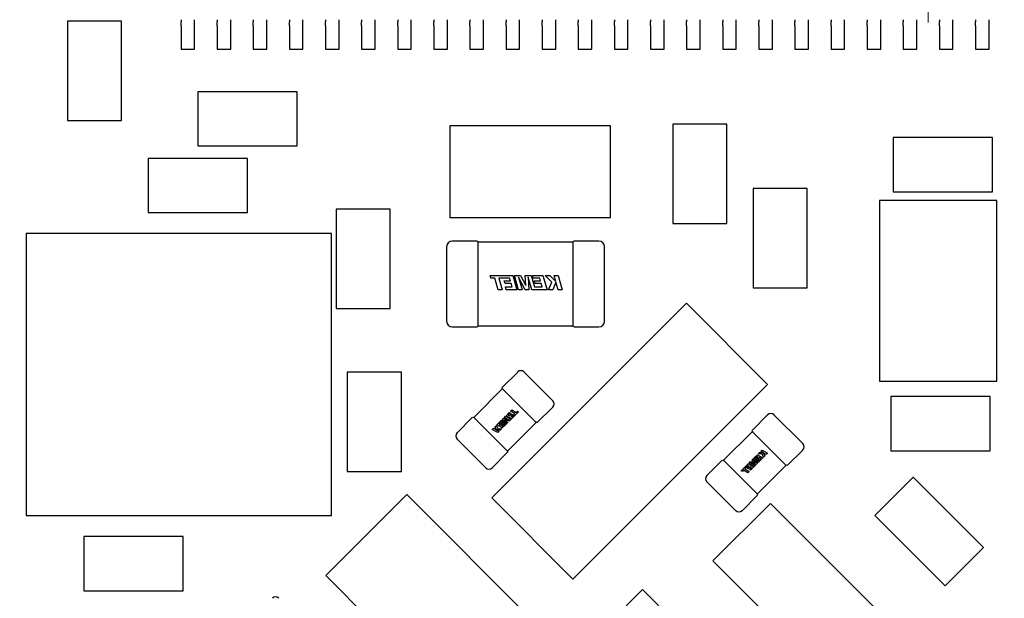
# Model space of a CAD drawing. Header units: millimetres. Extents: x 4 to 585, y 130 to 416.
# Tile 43 of 100: x 342.09 to 353, y 171.39 to 177.8. Entities that reach past the tile are written whole.
import ezdxf

# ---------------------------------------------------------------- set-up
doc = ezdxf.new("R2010")
doc.units = ezdxf.units.MM
doc.header["$LTSCALE"] = 0.75
doc.linetypes.add('CENTER2', pattern=[28.575, 19.05, -3.175, 3.175, -3.175])
for name, color, linetype, lineweight in [('Center Lines', 7, 'CENTER2', 13), ('Dimensions', 7, 'Continuous', 13), ('Visible', 7, 'Continuous', 25)]:
    doc.layers.add(name, color=color, linetype=linetype, lineweight=lineweight)
doc.styles.get("Standard").update_dxf_attribs({"font": 'cour.ttf'})
doc.dimstyles.new('ISO-25', dxfattribs={"dimtxt": 2.5, "dimasz": 2.5, "dimexe": 1.5, "dimexo": 1.5, "dimgap": 1, "dimtad": 1, "dimdec": 1, "dimdsep": 46, "dimtxsty": 'Standard', "dimcen": 0, "dimclrd": 256, "dimclre": 256, "dimclrt": 256, "dimazin": 2, "dimtp": 0.1, "dimtm": 0.1, "dimtfac": 0.72, "dimtdec": 1, "dimtmove": 0, "dimatfit": 3, "dimfxl": 1, "dimarcsym": 0})

# ---------------------------------------------------------------- blocks, each defined once
blk = doc.blocks.new('*U29')
at = {"layer": 'Center Lines', "color": 0, "ltscale": 0.75, "transparency": 16777216}
blk.add_line((0, 1.187413), (0, -1.187413), dxfattribs=at)
blk = doc.blocks.new('*D66')
at = {"layer": 'Defpoints', "color": 0, "transparency": 16777216}
for p in [(365.906998, 168.828999), (374.653969, 168.828999)]:
    blk.add_point(p, dxfattribs=at)
at = {"layer": 'Dimensions', "lineweight": -2, "transparency": 16777216}
blk.add_line((367.406998, 168.828999), (385.303542, 168.828999), dxfattribs=at)
at = {"layer": 'Dimensions', "transparency": 16777216, "insert": (380.478756, 171.233913), "char_height": 2.5, "attachment_point": 5}
blk.add_mtext('20.1', dxfattribs=at)
blk = doc.blocks.new('*D67')
at = {"layer": 'Defpoints', "color": 0, "transparency": 16777216}
for p in [(365.906998, 184.577273), (365.906998, 168.828999)]:
    blk.add_point(p, dxfattribs=at)
at = {"layer": 'Dimensions', "lineweight": -2, "transparency": 16777216}
blk.add_line((365.906998, 170.328999), (365.906998, 195.096504), dxfattribs=at)
at = {"layer": 'Dimensions', "transparency": 16777216, "insert": (363.502084, 190.336888), "char_height": 2.5, "attachment_point": 5, "rotation": 90}
blk.add_mtext('46.7', dxfattribs=at)
blk = doc.blocks.new('*D68')
at = {"layer": 'Defpoints', "color": 0, "transparency": 16777216}
for p in [(352.154398, 184.577273), (352.154398, 178.958599)]:
    blk.add_point(p, dxfattribs=at)
at = {"layer": 'Dimensions', "lineweight": -2, "transparency": 16777216}
blk.add_line((352.154398, 180.458599), (352.154398, 189.976846), dxfattribs=at)
at = {"layer": 'Dimensions', "transparency": 16777216, "insert": (349.749484, 187.777059), "char_height": 2.5, "attachment_point": 5, "rotation": 90}
blk.add_mtext('33', dxfattribs=at)
blk = doc.blocks.new('*D69')
at = {"layer": 'Defpoints', "color": 0, "transparency": 16777216}
for p in [(352.154398, 178.958599), (374.653969, 178.958599)]:
    blk.add_point(p, dxfattribs=at)
at = {"layer": 'Dimensions', "lineweight": -2, "transparency": 16777216}
blk.add_line((353.654398, 178.958599), (385.305679, 178.958599), dxfattribs=at)
at = {"layer": 'Dimensions', "transparency": 16777216, "insert": (380.479824, 181.363513), "char_height": 2.5, "attachment_point": 5}
blk.add_mtext('30.3', dxfattribs=at)

msp = doc.modelspace()

# ---------------------------------------------------------------- linework, layer by layer
at = {"layer": 'Visible'}
for p, q in [((343.22, 177.786, 2.105), (342.62, 177.786, 2.105)), ((342.62, 177.786, 2.105), (342.62, 176.686, 2.105)), ((343.22, 176.686, 2.105), (343.22, 177.786, 2.105)), ((343.879, 177.801, 1.7), (343.879, 177.778, 1.656)), ((344.029, 177.778, 1.656), (344.029, 177.801, 1.7)), ((344.279, 177.801, 1.7), (344.279, 177.778, 1.656)), ((344.429, 177.778, 1.656), (344.429, 177.801, 1.7)), ((344.679, 177.801, 1.7), (344.679, 177.778, 1.656)), ((344.829, 177.778, 1.656), (344.829, 177.801, 1.7)), ((345.079, 177.801, 1.7), (345.079, 177.778, 1.656)), ((345.229, 177.778, 1.656), (345.229, 177.801, 1.7)), ((345.479, 177.801, 1.7), (345.479, 177.778, 1.656)), ((345.629, 177.778, 1.656), (345.629, 177.801, 1.7)), ((345.879, 177.801, 1.7), (345.879, 177.778, 1.656)), ((346.029, 177.778, 1.656), (346.029, 177.801, 1.7)), ((346.279, 177.801, 1.7), (346.279, 177.778, 1.656)), ((346.429, 177.778, 1.656), (346.429, 177.801, 1.7)), ((346.679, 177.801, 1.7), (346.679, 177.778, 1.656)), ((346.829, 177.778, 1.656), (346.829, 177.801, 1.7)), ((347.079, 177.801, 1.7), (347.079, 177.778, 1.656)), ((347.229, 177.778, 1.656), (347.229, 177.801, 1.7)), ((347.479, 177.801, 1.7), (347.479, 177.778, 1.656)), ((347.629, 177.778, 1.656), (347.629, 177.801, 1.7)), ((347.879, 177.801, 1.7), (347.879, 177.778, 1.656)), ((348.029, 177.778, 1.656), (348.029, 177.801, 1.7)), ((348.279, 177.801, 1.7), (348.279, 177.778, 1.656)), ((348.429, 177.778, 1.656), (348.429, 177.801, 1.7)), ((348.679, 177.801, 1.7), (348.679, 177.778, 1.656)), ((348.829, 177.778, 1.656), (348.829, 177.801, 1.7)), ((349.079, 177.801, 1.7), (349.079, 177.778, 1.656)), ((349.229, 177.778, 1.656), (349.229, 177.801, 1.7)), ((349.479, 177.801, 1.7), (349.479, 177.778, 1.656)), ((349.629, 177.778, 1.656), (349.629, 177.801, 1.7)), ((349.879, 177.801, 1.7), (349.879, 177.778, 1.656)), ((350.029, 177.778, 1.656), (350.029, 177.801, 1.7)), ((350.279, 177.801, 1.7), (350.279, 177.778, 1.656)), ((350.429, 177.778, 1.656), (350.429, 177.801, 1.7)), ((350.679, 177.801, 1.7), (350.679, 177.778, 1.656)), ((350.829, 177.778, 1.656), (350.829, 177.801, 1.7)), ((351.079, 177.801, 1.7), (351.079, 177.778, 1.656)), ((351.229, 177.778, 1.656), (351.229, 177.801, 1.7)), ((351.479, 177.801, 1.7), (351.479, 177.778, 1.656)), ((351.629, 177.778, 1.656), (351.629, 177.801, 1.7)), ((351.879, 177.801, 1.7), (351.879, 177.778, 1.656)), ((352.029, 177.778, 1.656), (352.029, 177.801, 1.7)), ((352.279, 177.801, 1.7), (352.279, 177.778, 1.656)), ((352.429, 177.778, 1.656), (352.429, 177.801, 1.7)), ((352.679, 177.801, 1.7), (352.679, 177.778, 1.656)), ((352.829, 177.778, 1.656), (352.829, 177.801, 1.7)), ((343.879, 177.734, 1.629), (343.879, 177.474, 1.629)), ((344.029, 177.474, 1.629), (344.029, 177.734, 1.629)), ((344.279, 177.734, 1.629), (344.279, 177.474, 1.629)), ((344.429, 177.474, 1.629), (344.429, 177.734, 1.629)), ((344.679, 177.734, 1.629), (344.679, 177.474, 1.629)), ((344.829, 177.474, 1.629), (344.829, 177.734, 1.629)), ((345.079, 177.734, 1.629), (345.079, 177.474, 1.629)), ((345.229, 177.474, 1.629), (345.229, 177.734, 1.629)), ((345.479, 177.734, 1.629), (345.479, 177.474, 1.629)), ((345.629, 177.474, 1.629), (345.629, 177.734, 1.629)), ((345.879, 177.734, 1.629), (345.879, 177.474, 1.629)), ((346.029, 177.474, 1.629), (346.029, 177.734, 1.629)), ((346.279, 177.734, 1.629), (346.279, 177.474, 1.629)), ((346.429, 177.474, 1.629), (346.429, 177.734, 1.629)), ((346.679, 177.734, 1.629), (346.679, 177.474, 1.629)), ((346.829, 177.474, 1.629), (346.829, 177.734, 1.629)), ((347.079, 177.734, 1.629), (347.079, 177.474, 1.629)), ((347.229, 177.474, 1.629), (347.229, 177.734, 1.629)), ((347.479, 177.734, 1.629), (347.479, 177.474, 1.629)), ((347.629, 177.474, 1.629), (347.629, 177.734, 1.629)), ((347.879, 177.734, 1.629), (347.879, 177.474, 1.629)), ((348.029, 177.474, 1.629), (348.029, 177.734, 1.629)), ((348.279, 177.734, 1.629), (348.279, 177.474, 1.629)), ((348.429, 177.474, 1.629), (348.429, 177.734, 1.629)), ((348.679, 177.734, 1.629), (348.679, 177.474, 1.629)), ((348.829, 177.474, 1.629), (348.829, 177.734, 1.629)), ((349.079, 177.734, 1.629), (349.079, 177.474, 1.629)), ((349.229, 177.474, 1.629), (349.229, 177.734, 1.629)), ((349.479, 177.734, 1.629), (349.479, 177.474, 1.629)), ((349.629, 177.474, 1.629), (349.629, 177.734, 1.629)), ((349.879, 177.734, 1.629), (349.879, 177.474, 1.629)), ((350.029, 177.474, 1.629), (350.029, 177.734, 1.629)), ((350.279, 177.734, 1.629), (350.279, 177.474, 1.629)), ((350.429, 177.474, 1.629), (350.429, 177.734, 1.629)), ((350.679, 177.734, 1.629), (350.679, 177.474, 1.629)), ((350.829, 177.474, 1.629), (350.829, 177.734, 1.629)), ((351.079, 177.734, 1.629), (351.079, 177.474, 1.629)), ((351.229, 177.474, 1.629), (351.229, 177.734, 1.629)), ((351.479, 177.734, 1.629), (351.479, 177.474, 1.629)), ((351.629, 177.474, 1.629), (351.629, 177.734, 1.629)), ((351.879, 177.734, 1.629), (351.879, 177.474, 1.629)), ((352.029, 177.474, 1.629), (352.029, 177.734, 1.629)), ((352.279, 177.734, 1.629), (352.279, 177.474, 1.629)), ((352.429, 177.474, 1.629), (352.429, 177.734, 1.629)), ((352.679, 177.734, 1.629), (352.679, 177.474, 1.629)), ((352.829, 177.474, 1.629), (352.829, 177.734, 1.629)), ((343.879, 177.474, 1.629), (344.029, 177.474, 1.629)), ((344.279, 177.474, 1.629), (344.429, 177.474, 1.629)), ((344.679, 177.474, 1.629), (344.829, 177.474, 1.629)), ((345.079, 177.474, 1.629), (345.229, 177.474, 1.629)), ((345.479, 177.474, 1.629), (345.629, 177.474, 1.629)), ((345.879, 177.474, 1.629), (346.029, 177.474, 1.629)), ((346.279, 177.474, 1.629), (346.429, 177.474, 1.629)), ((346.679, 177.474, 1.629), (346.829, 177.474, 1.629)), ((347.079, 177.474, 1.629), (347.229, 177.474, 1.629)), ((347.479, 177.474, 1.629), (347.629, 177.474, 1.629)), ((347.879, 177.474, 1.629), (348.029, 177.474, 1.629)), ((348.279, 177.474, 1.629), (348.429, 177.474, 1.629)), ((348.679, 177.474, 1.629), (348.829, 177.474, 1.629)), ((349.079, 177.474, 1.629), (349.229, 177.474, 1.629)), ((349.479, 177.474, 1.629), (349.629, 177.474, 1.629)), ((349.879, 177.474, 1.629), (350.029, 177.474, 1.629)), ((350.279, 177.474, 1.629), (350.429, 177.474, 1.629)), ((350.679, 177.474, 1.629), (350.829, 177.474, 1.629)), ((351.079, 177.474, 1.629), (351.229, 177.474, 1.629)), ((351.479, 177.474, 1.629), (351.629, 177.474, 1.629)), ((351.879, 177.474, 1.629), (352.029, 177.474, 1.629)), ((352.279, 177.474, 1.629), (352.429, 177.474, 1.629)), ((352.679, 177.474, 1.629), (352.829, 177.474, 1.629)), ((345.167, 177.003, 2.105), (344.067, 177.003, 2.105)), ((344.067, 177.003, 2.105), (344.067, 176.403, 2.105)), ((345.167, 176.403, 2.105), (345.167, 177.003, 2.105)), ((342.62, 176.686, 2.105), (343.22, 176.686, 2.105)), ((348.635, 176.627, 2.505), (346.857, 176.627, 2.505)), ((346.857, 176.627, 2.505), (346.857, 175.611, 2.505)), ((348.635, 175.611, 2.505), (348.635, 176.627, 2.505)), ((349.926, 176.643, 2.105), (349.326, 176.643, 2.105)), ((349.326, 176.643, 2.105), (349.326, 175.543, 2.105)), ((349.926, 175.543, 2.105), (349.926, 176.643, 2.105)), ((352.868, 176.495, 2.105), (351.768, 176.495, 2.105)), ((351.768, 176.495, 2.105), (351.768, 175.895, 2.105)), ((352.868, 175.895, 2.105), (352.868, 176.495, 2.105)), ((344.067, 176.403, 2.105), (345.167, 176.403, 2.105)), ((344.616, 176.264, 2.105), (343.516, 176.264, 2.105)), ((343.516, 176.264, 2.105), (343.516, 175.664, 2.105)), ((344.616, 175.664, 2.105), (344.616, 176.264, 2.105)), ((350.815, 175.932, 2.105), (350.215, 175.932, 2.105)), ((350.215, 175.932, 2.105), (350.215, 174.832, 2.105)), ((350.815, 174.832, 2.105), (350.815, 175.932, 2.105)), ((351.768, 175.895, 2.105), (352.868, 175.895, 2.105)), ((346.197, 175.701, 2.105), (345.597, 175.701, 2.105)), ((345.597, 175.701, 2.105), (345.597, 174.601, 2.105)), ((346.197, 174.601, 2.105), (346.197, 175.701, 2.105)), ((352.917, 175.799, 2.655), (351.617, 175.799, 2.655)), ((351.617, 175.799, 2.655), (351.617, 173.797, 2.655)), ((352.917, 173.797, 2.655), (352.917, 175.799, 2.655)), ((343.516, 175.664, 2.105), (344.616, 175.664, 2.105)), ((346.857, 175.611, 2.505), (348.635, 175.611, 2.505)), ((349.326, 175.543, 2.105), (349.926, 175.543, 2.105)), ((345.545, 175.431, 2.675), (342.164, 175.431, 2.675)), ((342.164, 175.431, 2.675), (342.164, 172.31, 2.675)), ((345.545, 172.31, 2.675), (345.545, 175.431, 2.675)), ((346.82, 175.286, 2.363), (346.82, 174.461, 2.363)), ((347.158, 175.349, 2.363), (346.883, 175.349, 2.363)), ((348.22, 175.338, 2.351), (347.17, 175.338, 2.351)), ((347.17, 174.472, 2.414), (347.17, 175.275, 2.414)), ((348.22, 175.275, 2.414), (348.22, 174.472, 2.414)), ((348.508, 175.349, 2.363), (348.232, 175.349, 2.363)), ((348.57, 174.461, 2.363), (348.57, 175.286, 2.363)), ((347.304, 174.966, 2.416), (347.554, 174.966, 2.416)), ((347.312, 174.936, 2.416), (347.304, 174.966, 2.416)), ((347.554, 174.966, 2.416), (347.599, 174.81, 2.416)), ((347.573, 174.966, 2.416), (347.641, 174.966, 2.416)), ((347.618, 174.81, 2.416), (347.573, 174.966, 2.416)), ((347.617, 174.95, 2.416), (347.657, 174.81, 2.416)), ((347.691, 174.81, 2.416), (347.617, 174.95, 2.416)), ((347.641, 174.966, 2.416), (347.698, 174.855, 2.416)), ((347.691, 174.966, 2.416), (347.757, 174.966, 2.416)), ((347.698, 174.855, 2.416), (347.691, 174.966, 2.416)), ((347.725, 174.949, 2.416), (347.733, 174.81, 2.416)), ((347.765, 174.81, 2.416), (347.725, 174.949, 2.416)), ((347.757, 174.966, 2.416), (347.793, 174.84, 2.416)), ((347.773, 174.966, 2.416), (347.888, 174.966, 2.416)), ((347.781, 174.936, 2.416), (347.773, 174.966, 2.416)), ((347.888, 174.966, 2.416), (347.933, 174.81, 2.416)), ((347.912, 174.966, 2.416), (347.964, 174.966, 2.416)), ((347.985, 174.895, 2.416), (347.912, 174.966, 2.416)), ((347.964, 174.966, 2.416), (348.03, 174.899, 2.416)), ((348.011, 174.966, 2.416), (348.055, 174.966, 2.416)), ((348.03, 174.899, 2.416), (348.011, 174.966, 2.416)), ((348.055, 174.966, 2.416), (348.1, 174.81, 2.416)), ((347.355, 174.936, 2.416), (347.312, 174.936, 2.416)), ((347.391, 174.81, 2.416), (347.355, 174.936, 2.416)), ((347.399, 174.936, 2.416), (347.436, 174.81, 2.416)), ((347.447, 174.936, 2.416), (347.399, 174.936, 2.416)), ((347.518, 174.936, 2.416), (347.447, 174.936, 2.416)), ((347.46, 174.907, 2.416), (347.527, 174.907, 2.416)), ((347.468, 174.878, 2.416), (347.46, 174.907, 2.416)), ((347.535, 174.878, 2.416), (347.468, 174.878, 2.416)), ((347.473, 174.84, 2.416), (347.546, 174.84, 2.416)), ((347.481, 174.81, 2.416), (347.473, 174.84, 2.416)), ((347.527, 174.907, 2.416), (347.518, 174.936, 2.416)), ((347.546, 174.84, 2.416), (347.535, 174.878, 2.416)), ((347.852, 174.936, 2.416), (347.781, 174.936, 2.416)), ((347.793, 174.84, 2.416), (347.88, 174.84, 2.416)), ((347.794, 174.907, 2.416), (347.861, 174.907, 2.416)), ((347.802, 174.878, 2.416), (347.794, 174.907, 2.416)), ((347.869, 174.878, 2.416), (347.802, 174.878, 2.416)), ((347.861, 174.907, 2.416), (347.852, 174.936, 2.416)), ((347.88, 174.84, 2.416), (347.869, 174.878, 2.416)), ((347.95, 174.81, 2.416), (347.985, 174.895, 2.416)), ((348.032, 174.895, 2.416), (347.998, 174.81, 2.416)), ((348.056, 174.81, 2.416), (348.032, 174.895, 2.416)), ((350.215, 174.832, 2.105), (350.815, 174.832, 2.105)), ((347.436, 174.81, 2.416), (347.391, 174.81, 2.416)), ((347.599, 174.81, 2.416), (347.481, 174.81, 2.416)), ((347.657, 174.81, 2.416), (347.618, 174.81, 2.416)), ((347.733, 174.81, 2.416), (347.691, 174.81, 2.416)), ((347.933, 174.81, 2.416), (347.765, 174.81, 2.416)), ((347.998, 174.81, 2.416), (347.95, 174.81, 2.416)), ((348.1, 174.81, 2.416), (348.056, 174.81, 2.416)), ((347.322, 172.503, 2.505), (349.477, 174.659, 2.505)), ((349.477, 174.659, 2.505), (350.375, 173.761, 2.505)), ((345.597, 174.601, 2.105), (346.197, 174.601, 2.105)), ((346.883, 174.399, 2.363), (347.158, 174.399, 2.363)), ((347.17, 174.41, 2.351), (348.22, 174.41, 2.351)), ((348.232, 174.399, 2.363), (348.508, 174.399, 2.363)), ((346.321, 173.897, 2.105), (345.721, 173.897, 2.105)), ((345.721, 173.897, 2.105), (345.721, 172.797, 2.105)), ((346.321, 172.797, 2.105), (346.321, 173.897, 2.105)), ((347.608, 173.898, 2.055), (347.44, 173.73, 2.055)), ((347.997, 173.58, 2.055), (347.679, 173.898, 2.055)), ((350.375, 173.761, 2.505), (348.22, 171.605, 2.505)), ((351.617, 173.797, 2.655), (352.917, 173.797, 2.655)), ((347.439, 173.714, 2.043), (347.121, 173.395, 2.043)), ((347.467, 173.686, 2.093), (347.467, 173.685, 2.093)), ((347.474, 173.678, 2.094), (347.777, 173.376, 2.094)), ((352.843, 173.625, 2.105), (351.743, 173.625, 2.105)), ((351.743, 173.625, 2.105), (351.743, 173.025, 2.105)), ((352.843, 173.025, 2.105), (352.843, 173.625, 2.105)), ((347.479, 173.414, 2.096), (347.515, 173.45, 2.096)), ((347.54, 173.38, 2.096), (347.479, 173.414, 2.096)), ((347.527, 173.444, 2.096), (347.504, 173.421, 2.096)), ((347.504, 173.421, 2.096), (347.519, 173.413, 2.096)), ((347.515, 173.45, 2.096), (347.527, 173.444, 2.096)), ((347.519, 173.413, 2.096), (347.54, 173.433, 2.096)), ((347.529, 173.464, 2.096), (347.542, 173.478, 2.096)), ((347.578, 173.437, 2.096), (347.529, 173.464, 2.096)), ((347.551, 173.427, 2.096), (347.531, 173.406, 2.096)), ((347.617, 173.457, 2.096), (347.54, 173.38, 2.096)), ((347.54, 173.433, 2.096), (347.551, 173.427, 2.096)), ((347.542, 173.478, 2.096), (347.592, 173.45, 2.096)), ((347.542, 173.4, 2.096), (347.564, 173.422, 2.096)), ((347.564, 173.422, 2.096), (347.578, 173.437, 2.096)), ((347.592, 173.45, 2.096), (347.605, 173.463, 2.096)), ((347.605, 173.463, 2.096), (347.617, 173.457, 2.096)), ((347.829, 173.341, 2.055), (347.997, 173.509, 2.055)), ((350.377, 173.423, 2.055), (350.208, 173.255, 2.055)), ((350.766, 173.105, 2.055), (350.447, 173.423, 2.055)), ((347.105, 173.395, 2.055), (346.936, 173.226, 2.055)), ((347.149, 173.367, 2.093), (347.148, 173.368, 2.093)), ((347.459, 173.057, 2.094), (347.156, 173.36, 2.094)), ((347.357, 173.292, 2.096), (347.372, 173.307, 2.096)), ((347.372, 173.307, 2.096), (347.387, 173.27, 2.096)), ((347.377, 173.312, 2.096), (347.428, 173.363, 2.096)), ((347.438, 173.278, 2.096), (347.377, 173.312, 2.096)), ((347.429, 173.346, 2.096), (347.402, 173.319, 2.096)), ((347.402, 173.319, 2.096), (347.417, 173.311, 2.096)), ((347.417, 173.311, 2.096), (347.438, 173.331, 2.096)), ((347.428, 173.363, 2.096), (347.483, 173.333, 2.096)), ((347.478, 173.318, 2.096), (347.429, 173.346, 2.096)), ((347.449, 173.325, 2.096), (347.429, 173.304, 2.096)), ((347.429, 173.304, 2.096), (347.44, 173.298, 2.096)), ((347.438, 173.373, 2.096), (347.451, 173.386, 2.096)), ((347.483, 173.333, 2.096), (347.438, 173.373, 2.096)), ((347.438, 173.331, 2.096), (347.449, 173.325, 2.096)), ((347.474, 173.313, 2.096), (347.438, 173.278, 2.096)), ((347.44, 173.298, 2.096), (347.462, 173.32, 2.096)), ((347.451, 173.386, 2.096), (347.516, 173.366, 2.096)), ((347.461, 173.396, 2.096), (347.473, 173.408, 2.096)), ((347.516, 173.366, 2.096), (347.461, 173.396, 2.096)), ((347.462, 173.37, 2.096), (347.499, 173.338, 2.096)), ((347.514, 173.353, 2.096), (347.462, 173.37, 2.096)), ((347.462, 173.32, 2.096), (347.474, 173.313, 2.096)), ((347.473, 173.408, 2.096), (347.535, 173.374, 2.096)), ((347.499, 173.338, 2.096), (347.478, 173.318, 2.096)), ((347.494, 173.022, 2.043), (347.812, 173.34, 2.043)), ((347.535, 173.374, 2.096), (347.514, 173.353, 2.096)), ((347.531, 173.406, 2.096), (347.542, 173.4, 2.096)), ((347.784, 173.369, 2.093), (347.785, 173.368, 2.093)), ((347.326, 173.261, 2.096), (347.339, 173.275, 2.096)), ((347.387, 173.227, 2.096), (347.326, 173.261, 2.096)), ((347.339, 173.275, 2.096), (347.373, 173.256, 2.096)), ((347.373, 173.256, 2.096), (347.357, 173.292, 2.096)), ((347.375, 173.255, 2.096), (347.401, 173.241, 2.096)), ((347.415, 173.255, 2.096), (347.375, 173.255, 2.096)), ((347.387, 173.27, 2.096), (347.431, 173.271, 2.096)), ((347.401, 173.241, 2.096), (347.387, 173.227, 2.096)), ((347.431, 173.271, 2.096), (347.415, 173.255, 2.096)), ((350.208, 173.239, 2.043), (349.889, 172.92, 2.043)), ((350.235, 173.211, 2.093), (350.236, 173.21, 2.093)), ((350.243, 173.203, 2.094), (350.546, 172.901, 2.094)), ((346.936, 173.156, 2.055), (347.254, 172.837, 2.055)), ((347.325, 172.837, 2.055), (347.493, 173.006, 2.055)), ((347.467, 173.05, 2.093), (347.466, 173.05, 2.093)), ((350.228, 172.947, 2.096), (350.263, 172.982, 2.096)), ((350.263, 172.982, 2.096), (350.325, 172.948, 2.096)), ((350.271, 172.99, 2.096), (350.287, 173.006, 2.096)), ((350.315, 172.99, 2.096), (350.271, 172.99, 2.096)), ((350.287, 173.006, 2.096), (350.327, 173.005, 2.096)), ((350.301, 173.02, 2.096), (350.315, 173.034, 2.096)), ((350.327, 173.005, 2.096), (350.301, 173.02, 2.096)), ((350.315, 173.034, 2.096), (350.376, 173, 2.096)), ((350.33, 172.954, 2.096), (350.315, 172.99, 2.096)), ((350.329, 173.004, 2.096), (350.345, 172.968, 2.096)), ((350.362, 172.986, 2.096), (350.329, 173.004, 2.096)), ((350.376, 173, 2.096), (350.362, 172.986, 2.096)), ((350.597, 172.866, 2.055), (350.766, 173.034, 2.055)), ((351.743, 173.025, 2.105), (352.843, 173.025, 2.105)), ((349.873, 172.92, 2.055), (349.705, 172.751, 2.055)), ((349.918, 172.892, 2.093), (349.917, 172.893, 2.093)), ((350.227, 172.582, 2.094), (349.925, 172.885, 2.094)), ((350.085, 172.804, 2.096), (350.162, 172.88, 2.096)), ((350.162, 172.88, 2.096), (350.223, 172.847, 2.096)), ((350.167, 172.886, 2.096), (350.188, 172.907, 2.096)), ((350.229, 172.852, 2.096), (350.167, 172.886, 2.096)), ((350.186, 172.895, 2.096), (350.241, 172.864, 2.096)), ((350.251, 172.875, 2.096), (350.186, 172.895, 2.096)), ((350.188, 172.907, 2.096), (350.239, 172.89, 2.096)), ((350.203, 172.922, 2.096), (350.223, 172.942, 2.096)), ((350.239, 172.89, 2.096), (350.203, 172.922, 2.096)), ((350.219, 172.927, 2.096), (350.264, 172.887, 2.096)), ((350.273, 172.897, 2.096), (350.219, 172.927, 2.096)), ((350.223, 172.942, 2.096), (350.273, 172.915, 2.096)), ((350.24, 172.941, 2.096), (350.228, 172.947, 2.096)), ((350.262, 172.962, 2.096), (350.24, 172.941, 2.096)), ((350.264, 172.887, 2.096), (350.251, 172.875, 2.096)), ((350.253, 172.936, 2.096), (350.273, 172.956, 2.096)), ((350.264, 172.929, 2.096), (350.253, 172.936, 2.096)), ((350.273, 172.956, 2.096), (350.262, 172.962, 2.096)), ((350.263, 172.547, 2.043), (350.581, 172.865, 2.043)), ((350.284, 172.95, 2.096), (350.264, 172.929, 2.096)), ((350.325, 172.948, 2.096), (350.273, 172.897, 2.096)), ((350.273, 172.915, 2.096), (350.3, 172.941, 2.096)), ((350.3, 172.941, 2.096), (350.284, 172.95, 2.096)), ((350.345, 172.968, 2.096), (350.33, 172.954, 2.096)), ((350.553, 172.894, 2.093), (350.553, 172.893, 2.093)), ((345.721, 172.797, 2.105), (346.321, 172.797, 2.105)), ((350.097, 172.797, 2.096), (350.085, 172.804, 2.096)), ((350.11, 172.81, 2.096), (350.097, 172.797, 2.096)), ((350.159, 172.783, 2.096), (350.11, 172.81, 2.096)), ((350.138, 172.839, 2.096), (350.123, 172.824, 2.096)), ((350.123, 172.824, 2.096), (350.173, 172.797, 2.096)), ((350.16, 172.86, 2.096), (350.138, 172.839, 2.096)), ((350.151, 172.834, 2.096), (350.171, 172.854, 2.096)), ((350.162, 172.827, 2.096), (350.151, 172.834, 2.096)), ((350.173, 172.797, 2.096), (350.159, 172.783, 2.096)), ((350.171, 172.854, 2.096), (350.16, 172.86, 2.096)), ((350.182, 172.848, 2.096), (350.162, 172.827, 2.096)), ((350.175, 172.817, 2.096), (350.198, 172.839, 2.096)), ((350.187, 172.811, 2.096), (350.175, 172.817, 2.096)), ((350.198, 172.839, 2.096), (350.182, 172.848, 2.096)), ((350.223, 172.847, 2.096), (350.187, 172.811, 2.096)), ((350.241, 172.864, 2.096), (350.229, 172.852, 2.096)), ((349.705, 172.681, 2.055), (350.023, 172.362, 2.055)), ((351.565, 172.308, 2.105), (351.989, 172.732, 2.105)), ((351.989, 172.732, 2.105), (352.767, 171.954, 2.105)), ((345.483, 171.642, 2.505), (346.381, 172.54, 2.505)), ((346.381, 172.54, 2.505), (348.536, 170.385, 2.505)), ((350.235, 172.575, 2.093), (350.234, 172.575, 2.093)), ((348.22, 171.605, 2.505), (347.322, 172.503, 2.505)), ((349.771, 171.806, 2.355), (350.408, 172.442, 2.355)), ((350.094, 172.362, 2.055), (350.262, 172.531, 2.055)), ((350.408, 172.442, 2.355), (351.61, 171.24, 2.355)), ((342.164, 172.31, 2.675), (345.545, 172.31, 2.675)), ((352.342, 171.53, 2.105), (351.565, 172.308, 2.105)), ((343.902, 172.075, 2.105), (342.802, 172.075, 2.105)), ((342.802, 172.075, 2.105), (342.802, 171.475, 2.105)), ((343.902, 171.475, 2.105), (343.902, 172.075, 2.105)), ((352.767, 171.954, 2.105), (352.342, 171.53, 2.105)), ((350.973, 170.604, 2.355), (349.771, 171.806, 2.355)), ((347.638, 169.487, 2.505), (345.483, 171.642, 2.505)), ((342.802, 171.475, 2.105), (343.902, 171.475, 2.105)), ((348.567, 171.063, 2.105), (348.992, 171.487, 2.105)), ((348.992, 171.487, 2.105), (349.769, 170.709, 2.105))]:
    msp.add_line(p, q, dxfattribs=at)
at = {"layer": 'Visible', "extrusion": (1, 0, 0)}
for centre, radius, start, end in [((177.734, 1.679, 343.879), 0.05, 270, 331.9275), ((177.734, 1.679, 344.029), 0.05, 270, 331.9275), ((177.734, 1.679, 344.279), 0.05, 270, 331.9275), ((177.734, 1.679, 344.429), 0.05, 270, 331.9275), ((177.734, 1.679, 344.679), 0.05, 270, 331.9275), ((177.734, 1.679, 344.829), 0.05, 270, 331.9275), ((177.734, 1.679, 345.079), 0.05, 270, 331.9275), ((177.734, 1.679, 345.229), 0.05, 270, 331.9275), ((177.734, 1.679, 345.479), 0.05, 270, 331.9275), ((177.734, 1.679, 345.629), 0.05, 270, 331.9275), ((177.734, 1.679, 345.879), 0.05, 270, 331.9275), ((177.734, 1.679, 346.029), 0.05, 270, 331.9275), ((177.734, 1.679, 346.279), 0.05, 270, 331.9275), ((177.734, 1.679, 346.429), 0.05, 270, 331.9275), ((177.734, 1.679, 346.679), 0.05, 270, 331.9275), ((177.734, 1.679, 346.829), 0.05, 270, 331.9275), ((177.734, 1.679, 347.079), 0.05, 270, 331.9275), ((177.734, 1.679, 347.229), 0.05, 270, 331.9275), ((177.734, 1.679, 347.479), 0.05, 270, 331.9275), ((177.734, 1.679, 347.629), 0.05, 270, 331.9275), ((177.734, 1.679, 347.879), 0.05, 270, 331.9275), ((177.734, 1.679, 348.029), 0.05, 270, 331.9275), ((177.734, 1.679, 348.279), 0.05, 270, 331.9275), ((177.734, 1.679, 348.429), 0.05, 270, 331.9275), ((177.734, 1.679, 348.679), 0.05, 270, 331.9275), ((177.734, 1.679, 348.829), 0.05, 270, 331.9275), ((177.734, 1.679, 349.079), 0.05, 270, 331.9275), ((177.734, 1.679, 349.229), 0.05, 270, 331.9275), ((177.734, 1.679, 349.479), 0.05, 270, 331.9275), ((177.734, 1.679, 349.629), 0.05, 270, 331.9275), ((177.734, 1.679, 349.879), 0.05, 270, 331.9275), ((177.734, 1.679, 350.029), 0.05, 270, 331.9275), ((177.734, 1.679, 350.279), 0.05, 270, 331.9275), ((177.734, 1.679, 350.429), 0.05, 270, 331.9275), ((177.734, 1.679, 350.679), 0.05, 270, 331.9275), ((177.734, 1.679, 350.829), 0.05, 270, 331.9275), ((177.734, 1.679, 351.079), 0.05, 270, 331.9275), ((177.734, 1.679, 351.229), 0.05, 270, 331.9275), ((177.734, 1.679, 351.479), 0.05, 270, 331.9275), ((177.734, 1.679, 351.629), 0.05, 270, 331.9275), ((177.734, 1.679, 351.879), 0.05, 270, 331.9275), ((177.734, 1.679, 352.029), 0.05, 270, 331.9275), ((177.734, 1.679, 352.279), 0.05, 270, 331.9275), ((177.734, 1.679, 352.429), 0.05, 270, 331.9275), ((177.734, 1.679, 352.679), 0.05, 270, 331.9275), ((177.734, 1.679, 352.829), 0.05, 270, 331.9275), ((175.275, 2.352, 347.17), 0.0625, 79.736, 79.8631), ((175.286, 2.363, 348.22), 0.0505, 0.1549, 89.8451), ((174.472, 2.352, 347.17), 0.0625, 100.1369, 100.264), ((174.472, 2.352, 347.17), 0.0625, 169.736, 169.8631), ((174.461, 2.363, 348.22), 0.0505, 90.1549, 179.8451)]:
    msp.add_arc(centre, radius, start, end, dxfattribs=at)
at = {"layer": 'Visible'}
for centre, radius, start, end in [((346.883, 175.286, 2.363), 0.0625, 90, 180), ((348.232, 175.337, 2.363), 0.012, 90, 179.8836), ((348.508, 175.286, 2.363), 0.0625, 0, 90), ((346.883, 174.461, 2.363), 0.0625, 180, 270), ((347.158, 174.411, 2.363), 0.012, 270, 359.8836), ((348.508, 174.461, 2.363), 0.0625, 270, 0), ((347.643, 173.863, 2.055), 0.05, 45, 135), ((347.962, 173.545, 2.055), 0.05, 315, 45), ((350.412, 173.388, 2.055), 0.05, 45, 135), ((346.972, 173.191, 2.055), 0.05, 135, 225), ((350.73, 173.07, 2.055), 0.05, 315, 45), ((347.29, 172.873, 2.055), 0.05, 225, 315), ((349.74, 172.716, 2.055), 0.05, 135, 225), ((350.058, 172.398, 2.055), 0.05, 225, 315), ((344.926, 171.356, 2.055), 0.05, 45, 135)]:
    msp.add_arc(centre, radius, start, end, dxfattribs=at)
at = {"layer": 'Visible', "extrusion": (0, 5.1033e-12, -1)}
for centre, start, end in [((-347.158, 175.337, -2.363), 90, 179.9248), ((-348.232, 174.411, -2.363), 270, 359.9248)]:
    msp.add_arc(centre, 0.012, start, end, dxfattribs=at)
at = {"layer": 'Visible', "extrusion": (-1, 0, 0)}
for centre, radius, start, end in [((-175.286, 2.363, -347.17), 0.0505, 90.1549, 179.8451), ((-175.275, 2.352, -348.22), 0.0625, 169.736, 169.8631), ((-175.275, 2.352, -348.22), 0.0625, 100.1369, 100.264), ((-174.461, 2.363, -347.17), 0.0505, 0.1549, 89.8451), ((-174.472, 2.352, -348.22), 0.0625, 79.736, 79.8631)]:
    msp.add_arc(centre, radius, start, end, dxfattribs=at)
at = {"layer": 'Visible', "extrusion": (3.6086e-12, -3.6086e-12, -1)}
for centre, start, end in [((-347.448, 173.721, -2.055), 315, 45), ((-347.113, 173.386, -2.055), 45, 135), ((-347.82, 173.349, -2.055), 225, 315), ((-347.485, 173.014, -2.055), 135, 225)]:
    msp.add_arc(centre, 0.012, start, end, dxfattribs=at)
at = {"layer": 'Visible', "extrusion": (0.707107, 0.707107, 0)}
for centre, start, end in [((-122.881, 2.055, 368.511), 360, 90), ((-123.331, 2.055, 368.511), 90, 180), ((-125.175, 2.055, 370.132), 0, 90), ((-125.625, 2.055, 370.132), 90, 180)]:
    msp.add_arc(centre, 0.038, start, end, dxfattribs=at)
at = {"layer": 'Visible', "extrusion": (-0.707107, -0.707107, 0)}
for centre, start, end in [((122.881, 2.055, -368.061), 90, 180), ((123.331, 2.055, -368.061), 0, 90), ((125.175, 2.055, -369.682), 90, 180), ((125.625, 2.055, -369.682), 360, 90)]:
    msp.add_arc(centre, 0.038, start, end, dxfattribs=at)
at = {"layer": 'Visible', "extrusion": (-3.6086e-12, 3.6086e-12, -1)}
for centre, start, end in [((-350.217, 173.246, -2.055), 315, 45), ((-349.882, 172.911, -2.055), 45, 135), ((-350.589, 172.874, -2.055), 225, 315), ((-350.254, 172.539, -2.055), 135, 225)]:
    msp.add_arc(centre, 0.012, start, end, dxfattribs=at)
at = {"layer": 'Visible'}
for points in [[(347.17, 175.275, 2.414), (347.17, 175.279, 2.414), (347.17, 175.283, 2.414), (347.17, 175.286, 2.413)], [(348.22, 175.286, 2.413), (348.22, 175.283, 2.414), (348.22, 175.279, 2.414), (348.22, 175.275, 2.414)], [(347.17, 174.461, 2.413), (347.17, 174.465, 2.414), (347.17, 174.469, 2.414), (347.17, 174.472, 2.414)], [(348.22, 174.472, 2.414), (348.22, 174.469, 2.414), (348.22, 174.465, 2.414), (348.22, 174.461, 2.413)], [(347.467, 173.685, 2.093), (347.47, 173.683, 2.094), (347.472, 173.68, 2.094), (347.474, 173.678, 2.094)], [(347.156, 173.36, 2.094), (347.154, 173.362, 2.094), (347.152, 173.365, 2.094), (347.149, 173.367, 2.093)], [(347.777, 173.376, 2.094), (347.779, 173.373, 2.094), (347.782, 173.371, 2.094), (347.784, 173.369, 2.093)], [(350.236, 173.21, 2.093), (350.238, 173.208, 2.094), (350.241, 173.205, 2.094), (350.243, 173.203, 2.094)], [(347.466, 173.05, 2.093), (347.464, 173.053, 2.094), (347.461, 173.055, 2.094), (347.459, 173.057, 2.094)], [(349.925, 172.885, 2.094), (349.923, 172.887, 2.094), (349.92, 172.89, 2.094), (349.918, 172.892, 2.093)], [(350.546, 172.901, 2.094), (350.548, 172.898, 2.094), (350.55, 172.896, 2.094), (350.553, 172.894, 2.093)], [(350.234, 172.575, 2.093), (350.232, 172.578, 2.094), (350.23, 172.58, 2.094), (350.227, 172.582, 2.094)]]:
    msp.add_open_spline(points, degree=3, dxfattribs=at)

# ---------------------------------------------------------------- block references
at = {"layer": 'Center Lines', "ltscale": 0.75}
msp.add_blockref('*U29', (352.154, 178.959), dxfattribs=at)

# ---------------------------------------------------------------- dimensions: what is measured, and where the dimension line sits
at = {"layer": 'Dimensions'}
for feature_location, offset, dtype, picture, middle in [((365.907, 168.829), (0, 15.748), 1, '*D67', (363.502, 190.337)), ((352.154, 178.959), (0, 5.619), 1, '*D68', (349.749, 187.777)), ((352.154, 178.959), (22.5, 0), 0, '*D69', (380.48, 181.364)), ((365.907, 168.829), (8.747, 0), 0, '*D66', (380.479, 171.234))]:
    dim = msp.add_ordinate_dim(feature_location=feature_location, offset=offset, dtype=dtype, origin=(319.196, 148.687), dimstyle='ISO-25', override={"dimlfac": 1}, dxfattribs=at)
    dim.commit()
    dim.dimension.update_dxf_attribs({"geometry": picture, "text_midpoint": middle})

doc.saveas('drawing.dxf')
